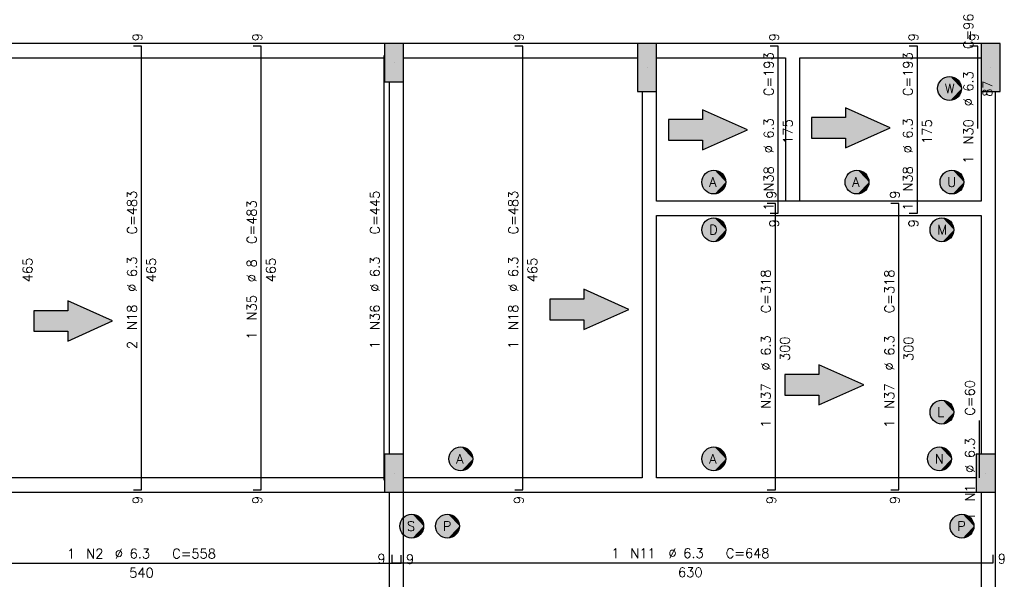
# Model space of a CAD drawing. Extents: x 0 to 119, y 0 to 84.
# Tile 9 of 15: x 48 to 69, y 39 to 51. Entities that reach past the tile are written whole.
import ezdxf

# ---------------------------------------------------------------- set-up
doc = ezdxf.new("R2010")
doc.units = 0
doc.header["$MEASUREMENT"] = 0
for name, color, linetype in [('1', 1, 'CONTINUOUS'), ('2', 2, 'CONTINUOUS'), ('6', 6, 'CONTINUOUS'), ('9', 9, 'CONTINUOUS')]:
    doc.layers.add(name, color=color, linetype=linetype)
doc.styles.get("Standard").update_dxf_attribs({"font": 'ROMANS.SHX'})

msp = doc.modelspace()

# ---------------------------------------------------------------- linework, layer by layer
at = {"layer": '1', "linetype": 'Continuous'}
for p, q in [((56.16, 49.8), (56.16, 49.8)), ((61.46, 49.7), (61.46, 49.7)), ((68.66, 49.7), (68.66, 49.7)), ((56.16, 41.2), (56.16, 41.2)), ((68.56, 41.2), (68.56, 41.2))]:
    msp.add_line(p, q, dxfattribs=at)
for points in [[(55.96, 50.2), (45.76, 50.2)], [(61.26, 50.2), (56.36, 50.2)], [(64.51, 50.2), (61.66, 50.2)], [(68.46, 50.2), (64.51, 50.2)], [(45.76, 49.9), (55.96, 49.9)], [(56.36, 49.9), (61.26, 49.9)], [(61.66, 49.9), (64.36, 49.9)], [(64.36, 49.9), (64.36, 46.9)], [(64.66, 49.9), (68.46, 49.9)], [(64.66, 46.9), (64.66, 49.9)], [(56.06, 49.4), (56.06, 41.6)], [(56.36, 41.6), (56.36, 49.4)], [(61.36, 49.2), (61.36, 46.75)], [(61.66, 46.9), (61.66, 49.2)], [(68.46, 49.2), (68.46, 46.9)], [(68.76, 46.75), (68.76, 49.2)], [(64.36, 46.9), (61.66, 46.9)], [(64.66, 46.9), (64.36, 46.9)], [(68.46, 46.9), (64.66, 46.9)], [(61.36, 46.75), (61.36, 41.1)], [(68.76, 41.6), (68.76, 46.75)], [(61.66, 41.1), (61.66, 46.6)], [(61.66, 46.6), (64.51, 46.6)], [(64.51, 46.6), (68.46, 46.6)], [(68.46, 46.6), (68.46, 41.6)], [(55.96, 41.1), (45.76, 41.1)], [(61.36, 41.1), (56.36, 41.1)], [(68.36, 41.1), (61.66, 41.1)], [(45.76, 40.8), (55.96, 40.8)], [(56.06, 40.8), (56.06, 36.8)], [(56.36, 40.8), (61.51, 40.8)], [(56.36, 36.8), (56.36, 40.8)], [(61.51, 40.8), (68.36, 40.8)], [(68.46, 40.8), (68.46, 36.8)], [(68.76, 36.8), (68.76, 40.8)]]:
    msp.add_lwpolyline(points, dxfattribs=at)
at = {"layer": '2', "linetype": 'Continuous'}
for points in [[(55.96, 49.4), (56.36, 49.4), (56.36, 50.2), (55.96, 50.2), (55.96, 49.4)], [(61.26, 49.2), (61.66, 49.2), (61.66, 50.2), (61.26, 50.2), (61.26, 49.2)], [(68.46, 49.2), (68.86, 49.2), (68.86, 50.2), (68.46, 50.2), (68.46, 49.2)], [(55.96, 40.8), (56.36, 40.8), (56.36, 41.6), (55.96, 41.6), (55.96, 40.8)], [(68.36, 40.8), (68.76, 40.8), (68.76, 41.6), (68.36, 41.6), (68.36, 40.8)]]:
    msp.add_lwpolyline(points, dxfattribs=at)
at = {"layer": '6', "linetype": 'Continuous'}
for p, q in [((50.87, 50.15), (50.7, 50.15)), ((50.87, 40.85), (50.87, 50.15)), ((53.378, 50.15), (53.208, 50.15)), ((53.378, 40.85), (53.378, 50.15)), ((58.858, 50.15), (58.688, 50.15)), ((58.858, 40.85), (58.858, 50.15)), ((64.21, 50.15), (64.04, 50.15)), ((64.21, 46.65), (64.21, 50.15)), ((67.126, 50.15), (66.956, 50.15)), ((67.126, 46.65), (67.126, 50.15)), ((68.394, 50.15), (68.224, 50.15)), ((68.394, 48.42), (68.394, 50.15)), ((55.956, 41.05), (55.956, 49.95)), ((64.15, 46.85), (63.98, 46.85)), ((64.15, 40.85), (64.15, 46.85)), ((66.738, 46.85), (66.568, 46.85)), ((66.738, 40.85), (66.738, 46.85)), ((64.04, 46.65), (64.21, 46.65)), ((66.956, 46.65), (67.126, 46.65)), ((68.426, 41.105), (68.426, 42.305)), ((50.7, 40.85), (50.87, 40.85)), ((53.208, 40.85), (53.378, 40.85)), ((58.688, 40.85), (58.858, 40.85)), ((63.98, 40.85), (64.15, 40.85)), ((66.568, 40.85), (66.738, 40.85)), ((56.11, 39.492), (56.11, 39.322)), ((56.31, 39.314), (56.31, 39.484)), ((68.71, 39.322), (68.71, 39.492)), ((45.51, 39.314), (56.31, 39.314)), ((56.11, 39.322), (68.71, 39.322))]:
    msp.add_line(p, q, dxfattribs=at)
for points in [[(61.912115, 48.178068), (62.624048, 48.178068), (62.624048, 47.972261), (63.565306, 48.393346), (62.624048, 48.814432), (62.624048, 48.608624), (61.912115, 48.608624), (61.912115, 48.178068)], [(64.904629, 48.220952), (65.616561, 48.220952), (65.616561, 48.015144), (66.557819, 48.43623), (65.616561, 48.857315), (65.616561, 48.651508), (64.904629, 48.651508), (64.904629, 48.220952)], [(59.425759, 44.415657), (60.137692, 44.415657), (60.137692, 44.20985), (61.07895, 44.630936), (60.137692, 45.052021), (60.137692, 44.846214), (59.425759, 44.846214), (59.425759, 44.415657)], [(48.609585, 44.173932), (49.321518, 44.173932), (49.321518, 43.968125), (50.262776, 44.38921), (49.321518, 44.810296), (49.321518, 44.604488), (48.609585, 44.604488), (48.609585, 44.173932)], [(64.348067, 42.834722), (65.06, 42.834722), (65.06, 42.628915), (66.001258, 43.05), (65.06, 43.471085), (65.06, 43.265278), (64.348067, 43.265278), (64.348067, 42.834722)]]:
    msp.add_lwpolyline(points, dxfattribs=at)
for centre in [(67.8, 49.26), (62.86, 47.3), (65.86, 47.3), (67.85, 47.3), (62.86, 46.3), (67.64, 46.3), (67.64, 42.48), (57.56, 41.5), (62.86, 41.5), (67.59, 41.5), (56.53, 40.09), (57.28, 40.09), (68.06, 40.09)]:
    msp.add_circle(centre, 0.25, dxfattribs=at)
at = {"layer": '9', "linetype": 'Continuous'}
for points in [[(55.96, 49.4), (56.36, 49.4), (56.36, 50.2)], [(55.96, 49.4), (56.36, 50.2), (55.96, 50.2)], [(55.96, 49.4), (55.96, 50.2), (55.96, 49.4)], [(61.26, 49.2), (61.66, 49.2), (61.66, 50.2)], [(61.26, 49.2), (61.66, 50.2), (61.26, 50.2)], [(61.26, 49.2), (61.26, 50.2), (61.26, 49.2)], [(68.46, 49.2), (68.86, 49.2), (68.86, 50.2)], [(68.46, 49.2), (68.86, 50.2), (68.46, 50.2)], [(68.46, 49.2), (68.46, 50.2), (68.46, 49.2)], [(68.05, 49.26), (67.567556, 49.352031), (67.551971, 49.291333)], [(68.05, 49.26), (67.597746, 49.406946), (67.567556, 49.352031)], [(68.05, 49.26), (67.640644, 49.452628), (67.597746, 49.406946)], [(68.05, 49.26), (67.693555, 49.486207), (67.640644, 49.452628)], [(68.05, 49.26), (67.753155, 49.505572), (67.693555, 49.486207)], [(68.05, 49.26), (67.815698, 49.509507), (67.753155, 49.505572)], [(68.05, 49.26), (67.877254, 49.497764), (67.815698, 49.509507)], [(68.05, 49.26), (67.933957, 49.471082), (67.877254, 49.497764)], [(68.05, 49.26), (67.982242, 49.431137), (67.933957, 49.471082)], [(68.05, 49.26), (68.019077, 49.380438), (67.982242, 49.431137)], [(68.05, 49.26), (68.042146, 49.322172), (68.019077, 49.380438)], [(68.05, 49.26), (67.551971, 49.291333), (67.551971, 49.228667)], [(68.05, 49.26), (67.551971, 49.228667), (67.567556, 49.167969)], [(68.05, 49.26), (67.567556, 49.167969), (67.597746, 49.113054)], [(68.05, 49.26), (67.597746, 49.113054), (67.640644, 49.067372)], [(68.05, 49.26), (67.640644, 49.067372), (67.693555, 49.033793)], [(68.05, 49.26), (67.693555, 49.033793), (67.753155, 49.014428)], [(68.05, 49.26), (67.753155, 49.014428), (67.815698, 49.010493)], [(68.05, 49.26), (67.815698, 49.010493), (67.877254, 49.022236)], [(68.05, 49.26), (67.877254, 49.022236), (67.933957, 49.048918)], [(68.05, 49.26), (67.933957, 49.048918), (67.982242, 49.088863)], [(68.05, 49.26), (67.982242, 49.088863), (68.019077, 49.139562)], [(68.05, 49.26), (68.019077, 49.139562), (68.042146, 49.197828)], [(68.05, 49.26), (68.042146, 49.197828), (68.05, 49.26)], [(62.624048, 48.608624), (63.565306, 48.393346), (62.624048, 48.814432)], [(65.616561, 48.651508), (66.557819, 48.43623), (65.616561, 48.857315)], [(62.624048, 48.178068), (62.624048, 48.608624), (61.912115, 48.608624)], [(62.624048, 48.178068), (61.912115, 48.608624), (61.912115, 48.178068)], [(62.624048, 48.178068), (63.565306, 48.393346), (62.624048, 48.608624)], [(65.616561, 48.220952), (65.616561, 48.651508), (64.904629, 48.651508)], [(65.616561, 48.220952), (64.904629, 48.651508), (64.904629, 48.220952)], [(65.616561, 48.220952), (66.557819, 48.43623), (65.616561, 48.651508)], [(62.624048, 48.178068), (62.624048, 47.972261), (63.565306, 48.393346)], [(65.616561, 48.220952), (65.616561, 48.015144), (66.557819, 48.43623)], [(63.11, 47.3), (62.700644, 47.492628), (62.657746, 47.446946)], [(63.11, 47.3), (62.753555, 47.526207), (62.700644, 47.492628)], [(63.11, 47.3), (62.813155, 47.545572), (62.753555, 47.526207)], [(63.11, 47.3), (62.875698, 47.549507), (62.813155, 47.545572)], [(63.11, 47.3), (62.937254, 47.537764), (62.875698, 47.549507)], [(63.11, 47.3), (62.993957, 47.511082), (62.937254, 47.537764)], [(63.11, 47.3), (63.042242, 47.471137), (62.993957, 47.511082)], [(63.11, 47.3), (63.079077, 47.420438), (63.042242, 47.471137)], [(66.11, 47.3), (65.700644, 47.492628), (65.657746, 47.446946)], [(66.11, 47.3), (65.753555, 47.526207), (65.700644, 47.492628)], [(66.11, 47.3), (65.813155, 47.545572), (65.753555, 47.526207)], [(66.11, 47.3), (65.875698, 47.549507), (65.813155, 47.545572)], [(66.11, 47.3), (65.937254, 47.537764), (65.875698, 47.549507)], [(66.11, 47.3), (65.993957, 47.511082), (65.937254, 47.537764)], [(66.11, 47.3), (66.042242, 47.471137), (65.993957, 47.511082)], [(66.11, 47.3), (66.079077, 47.420438), (66.042242, 47.471137)], [(68.1, 47.3), (67.690644, 47.492628), (67.647746, 47.446946)], [(68.1, 47.3), (67.743555, 47.526207), (67.690644, 47.492628)], [(68.1, 47.3), (67.803155, 47.545572), (67.743555, 47.526207)], [(68.1, 47.3), (67.865698, 47.549507), (67.803155, 47.545572)], [(68.1, 47.3), (67.927254, 47.537764), (67.865698, 47.549507)], [(68.1, 47.3), (67.983957, 47.511082), (67.927254, 47.537764)], [(68.1, 47.3), (68.032242, 47.471137), (67.983957, 47.511082)], [(68.1, 47.3), (68.069077, 47.420438), (68.032242, 47.471137)], [(63.11, 47.3), (62.627556, 47.392031), (62.611971, 47.331333)], [(63.11, 47.3), (62.611971, 47.331333), (62.611971, 47.268667)], [(63.11, 47.3), (62.611971, 47.268667), (62.627556, 47.207969)], [(63.11, 47.3), (62.657746, 47.446946), (62.627556, 47.392031)], [(63.11, 47.3), (62.627556, 47.207969), (62.657746, 47.153054)], [(63.11, 47.3), (62.657746, 47.153054), (62.700644, 47.107372)], [(63.11, 47.3), (62.700644, 47.107372), (62.753555, 47.073793)], [(63.11, 47.3), (62.753555, 47.073793), (62.813155, 47.054428)], [(63.11, 47.3), (62.813155, 47.054428), (62.875698, 47.050493)], [(63.11, 47.3), (62.875698, 47.050493), (62.937254, 47.062236)], [(63.11, 47.3), (62.937254, 47.062236), (62.993957, 47.088918)], [(63.11, 47.3), (62.993957, 47.088918), (63.042242, 47.128863)], [(63.11, 47.3), (63.042242, 47.128863), (63.079077, 47.179562)], [(63.11, 47.3), (63.102146, 47.362172), (63.079077, 47.420438)], [(63.11, 47.3), (63.079077, 47.179562), (63.102146, 47.237828)], [(63.11, 47.3), (63.102146, 47.237828), (63.11, 47.3)], [(66.11, 47.3), (65.627556, 47.392031), (65.611971, 47.331333)], [(66.11, 47.3), (65.611971, 47.331333), (65.611971, 47.268667)], [(66.11, 47.3), (65.611971, 47.268667), (65.627556, 47.207969)], [(66.11, 47.3), (65.657746, 47.446946), (65.627556, 47.392031)], [(66.11, 47.3), (65.627556, 47.207969), (65.657746, 47.153054)], [(66.11, 47.3), (65.657746, 47.153054), (65.700644, 47.107372)], [(66.11, 47.3), (65.700644, 47.107372), (65.753555, 47.073793)], [(66.11, 47.3), (65.753555, 47.073793), (65.813155, 47.054428)], [(66.11, 47.3), (65.813155, 47.054428), (65.875698, 47.050493)], [(66.11, 47.3), (65.875698, 47.050493), (65.937254, 47.062236)], [(66.11, 47.3), (65.937254, 47.062236), (65.993957, 47.088918)], [(66.11, 47.3), (65.993957, 47.088918), (66.042242, 47.128863)], [(66.11, 47.3), (66.042242, 47.128863), (66.079077, 47.179562)], [(66.11, 47.3), (66.102146, 47.362172), (66.079077, 47.420438)], [(66.11, 47.3), (66.079077, 47.179562), (66.102146, 47.237828)], [(66.11, 47.3), (66.102146, 47.237828), (66.11, 47.3)], [(68.1, 47.3), (67.617556, 47.392031), (67.601971, 47.331333)], [(68.1, 47.3), (67.601971, 47.331333), (67.601971, 47.268667)], [(68.1, 47.3), (67.601971, 47.268667), (67.617556, 47.207969)], [(68.1, 47.3), (67.647746, 47.446946), (67.617556, 47.392031)], [(68.1, 47.3), (67.617556, 47.207969), (67.647746, 47.153054)], [(68.1, 47.3), (67.647746, 47.153054), (67.690644, 47.107372)], [(68.1, 47.3), (67.690644, 47.107372), (67.743555, 47.073793)], [(68.1, 47.3), (67.743555, 47.073793), (67.803155, 47.054428)], [(68.1, 47.3), (67.803155, 47.054428), (67.865698, 47.050493)], [(68.1, 47.3), (67.865698, 47.050493), (67.927254, 47.062236)], [(68.1, 47.3), (67.927254, 47.062236), (67.983957, 47.088918)], [(68.1, 47.3), (67.983957, 47.088918), (68.032242, 47.128863)], [(68.1, 47.3), (68.032242, 47.128863), (68.069077, 47.179562)], [(68.1, 47.3), (68.092146, 47.362172), (68.069077, 47.420438)], [(68.1, 47.3), (68.069077, 47.179562), (68.092146, 47.237828)], [(68.1, 47.3), (68.092146, 47.237828), (68.1, 47.3)], [(63.11, 46.3), (62.657746, 46.446946), (62.627556, 46.392031)], [(63.11, 46.3), (62.700644, 46.492628), (62.657746, 46.446946)], [(63.11, 46.3), (62.753555, 46.526207), (62.700644, 46.492628)], [(63.11, 46.3), (62.813155, 46.545572), (62.753555, 46.526207)], [(63.11, 46.3), (62.875698, 46.549507), (62.813155, 46.545572)], [(63.11, 46.3), (62.937254, 46.537764), (62.875698, 46.549507)], [(63.11, 46.3), (62.993957, 46.511082), (62.937254, 46.537764)], [(63.11, 46.3), (63.042242, 46.471137), (62.993957, 46.511082)], [(63.11, 46.3), (63.079077, 46.420438), (63.042242, 46.471137)], [(63.11, 46.3), (63.102146, 46.362172), (63.079077, 46.420438)], [(67.89, 46.3), (67.437746, 46.446946), (67.407556, 46.392031)], [(67.89, 46.3), (67.480644, 46.492628), (67.437746, 46.446946)], [(67.89, 46.3), (67.533555, 46.526207), (67.480644, 46.492628)], [(67.89, 46.3), (67.593155, 46.545572), (67.533555, 46.526207)], [(67.89, 46.3), (67.655698, 46.549507), (67.593155, 46.545572)], [(67.89, 46.3), (67.717254, 46.537764), (67.655698, 46.549507)], [(67.89, 46.3), (67.773957, 46.511082), (67.717254, 46.537764)], [(67.89, 46.3), (67.822242, 46.471137), (67.773957, 46.511082)], [(67.89, 46.3), (67.859077, 46.420438), (67.822242, 46.471137)], [(67.89, 46.3), (67.882146, 46.362172), (67.859077, 46.420438)], [(63.11, 46.3), (62.627556, 46.392031), (62.611971, 46.331333)], [(63.11, 46.3), (62.611971, 46.331333), (62.611971, 46.268667)], [(63.11, 46.3), (62.611971, 46.268667), (62.627556, 46.207969)], [(63.11, 46.3), (62.627556, 46.207969), (62.657746, 46.153054)], [(63.11, 46.3), (62.657746, 46.153054), (62.700644, 46.107372)], [(63.11, 46.3), (62.700644, 46.107372), (62.753555, 46.073793)], [(63.11, 46.3), (62.753555, 46.073793), (62.813155, 46.054428)], [(63.11, 46.3), (62.813155, 46.054428), (62.875698, 46.050493)], [(63.11, 46.3), (62.875698, 46.050493), (62.937254, 46.062236)], [(63.11, 46.3), (62.937254, 46.062236), (62.993957, 46.088918)], [(63.11, 46.3), (62.993957, 46.088918), (63.042242, 46.128863)], [(63.11, 46.3), (63.042242, 46.128863), (63.079077, 46.179562)], [(63.11, 46.3), (63.079077, 46.179562), (63.102146, 46.237828)], [(63.11, 46.3), (63.102146, 46.237828), (63.11, 46.3)], [(67.89, 46.3), (67.407556, 46.392031), (67.391971, 46.331333)], [(67.89, 46.3), (67.391971, 46.331333), (67.391971, 46.268667)], [(67.89, 46.3), (67.391971, 46.268667), (67.407556, 46.207969)], [(67.89, 46.3), (67.407556, 46.207969), (67.437746, 46.153054)], [(67.89, 46.3), (67.437746, 46.153054), (67.480644, 46.107372)], [(67.89, 46.3), (67.480644, 46.107372), (67.533555, 46.073793)], [(67.89, 46.3), (67.533555, 46.073793), (67.593155, 46.054428)], [(67.89, 46.3), (67.593155, 46.054428), (67.655698, 46.050493)], [(67.89, 46.3), (67.655698, 46.050493), (67.717254, 46.062236)], [(67.89, 46.3), (67.717254, 46.062236), (67.773957, 46.088918)], [(67.89, 46.3), (67.773957, 46.088918), (67.822242, 46.128863)], [(67.89, 46.3), (67.822242, 46.128863), (67.859077, 46.179562)], [(67.89, 46.3), (67.859077, 46.179562), (67.882146, 46.237828)], [(67.89, 46.3), (67.882146, 46.237828), (67.89, 46.3)], [(60.137692, 44.846214), (61.07895, 44.630936), (60.137692, 45.052021)], [(49.321518, 44.604488), (50.262776, 44.38921), (49.321518, 44.810296)], [(60.137692, 44.415657), (60.137692, 44.846214), (59.425759, 44.846214)], [(60.137692, 44.415657), (59.425759, 44.846214), (59.425759, 44.415657)], [(60.137692, 44.415657), (61.07895, 44.630936), (60.137692, 44.846214)], [(49.321518, 44.173932), (49.321518, 44.604488), (48.609585, 44.604488)], [(49.321518, 44.173932), (48.609585, 44.604488), (48.609585, 44.173932)], [(49.321518, 44.173932), (50.262776, 44.38921), (49.321518, 44.604488)], [(60.137692, 44.415657), (60.137692, 44.20985), (61.07895, 44.630936)], [(49.321518, 44.173932), (49.321518, 43.968125), (50.262776, 44.38921)], [(65.06, 43.265278), (66.001258, 43.05), (65.06, 43.471085)], [(65.06, 42.834722), (65.06, 43.265278), (64.348067, 43.265278)], [(65.06, 42.834722), (64.348067, 43.265278), (64.348067, 42.834722)], [(65.06, 42.834722), (66.001258, 43.05), (65.06, 43.265278)], [(65.06, 42.834722), (65.06, 42.628915), (66.001258, 43.05)], [(67.89, 42.48), (67.593155, 42.725572), (67.533555, 42.706207)], [(67.89, 42.48), (67.655698, 42.729507), (67.593155, 42.725572)], [(67.89, 42.48), (67.717254, 42.717764), (67.655698, 42.729507)], [(67.89, 42.48), (67.773957, 42.691082), (67.717254, 42.717764)], [(67.89, 42.48), (67.407556, 42.572031), (67.391971, 42.511333)], [(67.89, 42.48), (67.391971, 42.511333), (67.391971, 42.448667)], [(67.89, 42.48), (67.437746, 42.626946), (67.407556, 42.572031)], [(67.89, 42.48), (67.480644, 42.672628), (67.437746, 42.626946)], [(67.89, 42.48), (67.533555, 42.706207), (67.480644, 42.672628)], [(67.89, 42.48), (67.822242, 42.651137), (67.773957, 42.691082)], [(67.89, 42.48), (67.859077, 42.600438), (67.822242, 42.651137)], [(67.89, 42.48), (67.882146, 42.542172), (67.859077, 42.600438)], [(67.89, 42.48), (67.391971, 42.448667), (67.407556, 42.387969)], [(67.89, 42.48), (67.407556, 42.387969), (67.437746, 42.333054)], [(67.89, 42.48), (67.437746, 42.333054), (67.480644, 42.287372)], [(67.89, 42.48), (67.480644, 42.287372), (67.533555, 42.253793)], [(67.89, 42.48), (67.533555, 42.253793), (67.593155, 42.234428)], [(67.89, 42.48), (67.593155, 42.234428), (67.655698, 42.230493)], [(67.89, 42.48), (67.655698, 42.230493), (67.717254, 42.242236)], [(67.89, 42.48), (67.717254, 42.242236), (67.773957, 42.268918)], [(67.89, 42.48), (67.773957, 42.268918), (67.822242, 42.308863)], [(67.89, 42.48), (67.822242, 42.308863), (67.859077, 42.359562)], [(67.89, 42.48), (67.859077, 42.359562), (67.882146, 42.417828)], [(67.89, 42.48), (67.882146, 42.417828), (67.89, 42.48)], [(57.81, 41.5), (57.400644, 41.692628), (57.357746, 41.646946)], [(57.81, 41.5), (57.453555, 41.726207), (57.400644, 41.692628)], [(57.81, 41.5), (57.513155, 41.745572), (57.453555, 41.726207)], [(57.81, 41.5), (57.575698, 41.749507), (57.513155, 41.745572)], [(57.81, 41.5), (57.637254, 41.737764), (57.575698, 41.749507)], [(57.81, 41.5), (57.693957, 41.711082), (57.637254, 41.737764)], [(57.81, 41.5), (57.742242, 41.671137), (57.693957, 41.711082)], [(63.11, 41.5), (62.700644, 41.692628), (62.657746, 41.646946)], [(63.11, 41.5), (62.753555, 41.726207), (62.700644, 41.692628)], [(63.11, 41.5), (62.813155, 41.745572), (62.753555, 41.726207)], [(63.11, 41.5), (62.875698, 41.749507), (62.813155, 41.745572)], [(63.11, 41.5), (62.937254, 41.737764), (62.875698, 41.749507)], [(63.11, 41.5), (62.993957, 41.711082), (62.937254, 41.737764)], [(63.11, 41.5), (63.042242, 41.671137), (62.993957, 41.711082)], [(67.84, 41.5), (67.430644, 41.692628), (67.387746, 41.646946)], [(67.84, 41.5), (67.483555, 41.726207), (67.430644, 41.692628)], [(67.84, 41.5), (67.543155, 41.745572), (67.483555, 41.726207)], [(67.84, 41.5), (67.605698, 41.749507), (67.543155, 41.745572)], [(67.84, 41.5), (67.667254, 41.737764), (67.605698, 41.749507)], [(67.84, 41.5), (67.723957, 41.711082), (67.667254, 41.737764)], [(67.84, 41.5), (67.772242, 41.671137), (67.723957, 41.711082)], [(55.96, 40.8), (56.36, 40.8), (56.36, 41.6)], [(55.96, 40.8), (56.36, 41.6), (55.96, 41.6)], [(55.96, 40.8), (55.96, 41.6), (55.96, 40.8)], [(57.81, 41.5), (57.327556, 41.592031), (57.311971, 41.531333)], [(57.81, 41.5), (57.311971, 41.531333), (57.311971, 41.468667)], [(57.81, 41.5), (57.311971, 41.468667), (57.327556, 41.407969)], [(57.81, 41.5), (57.357746, 41.646946), (57.327556, 41.592031)], [(57.81, 41.5), (57.327556, 41.407969), (57.357746, 41.353054)], [(57.81, 41.5), (57.357746, 41.353054), (57.400644, 41.307372)], [(57.81, 41.5), (57.400644, 41.307372), (57.453555, 41.273793)], [(57.81, 41.5), (57.453555, 41.273793), (57.513155, 41.254428)], [(57.81, 41.5), (57.513155, 41.254428), (57.575698, 41.250493)], [(57.81, 41.5), (57.575698, 41.250493), (57.637254, 41.262236)], [(57.81, 41.5), (57.637254, 41.262236), (57.693957, 41.288918)], [(57.81, 41.5), (57.693957, 41.288918), (57.742242, 41.328863)], [(57.81, 41.5), (57.779077, 41.620438), (57.742242, 41.671137)], [(57.81, 41.5), (57.742242, 41.328863), (57.779077, 41.379562)], [(57.81, 41.5), (57.802146, 41.562172), (57.779077, 41.620438)], [(57.81, 41.5), (57.779077, 41.379562), (57.802146, 41.437828)], [(57.81, 41.5), (57.802146, 41.437828), (57.81, 41.5)], [(63.11, 41.5), (62.627556, 41.592031), (62.611971, 41.531333)], [(63.11, 41.5), (62.611971, 41.531333), (62.611971, 41.468667)], [(63.11, 41.5), (62.611971, 41.468667), (62.627556, 41.407969)], [(63.11, 41.5), (62.657746, 41.646946), (62.627556, 41.592031)], [(63.11, 41.5), (62.627556, 41.407969), (62.657746, 41.353054)], [(63.11, 41.5), (62.657746, 41.353054), (62.700644, 41.307372)], [(63.11, 41.5), (62.700644, 41.307372), (62.753555, 41.273793)], [(63.11, 41.5), (62.753555, 41.273793), (62.813155, 41.254428)], [(63.11, 41.5), (62.813155, 41.254428), (62.875698, 41.250493)], [(63.11, 41.5), (62.875698, 41.250493), (62.937254, 41.262236)], [(63.11, 41.5), (62.937254, 41.262236), (62.993957, 41.288918)], [(63.11, 41.5), (62.993957, 41.288918), (63.042242, 41.328863)], [(63.11, 41.5), (63.079077, 41.620438), (63.042242, 41.671137)], [(63.11, 41.5), (63.042242, 41.328863), (63.079077, 41.379562)], [(63.11, 41.5), (63.102146, 41.562172), (63.079077, 41.620438)], [(63.11, 41.5), (63.079077, 41.379562), (63.102146, 41.437828)], [(63.11, 41.5), (63.102146, 41.437828), (63.11, 41.5)], [(67.84, 41.5), (67.357556, 41.592031), (67.341971, 41.531333)], [(67.84, 41.5), (67.341971, 41.531333), (67.341971, 41.468667)], [(67.84, 41.5), (67.341971, 41.468667), (67.357556, 41.407969)], [(67.84, 41.5), (67.387746, 41.646946), (67.357556, 41.592031)], [(67.84, 41.5), (67.357556, 41.407969), (67.387746, 41.353054)], [(67.84, 41.5), (67.387746, 41.353054), (67.430644, 41.307372)], [(67.84, 41.5), (67.430644, 41.307372), (67.483555, 41.273793)], [(67.84, 41.5), (67.483555, 41.273793), (67.543155, 41.254428)], [(67.84, 41.5), (67.543155, 41.254428), (67.605698, 41.250493)], [(67.84, 41.5), (67.605698, 41.250493), (67.667254, 41.262236)], [(67.84, 41.5), (67.667254, 41.262236), (67.723957, 41.288918)], [(67.84, 41.5), (67.723957, 41.288918), (67.772242, 41.328863)], [(67.84, 41.5), (67.809077, 41.620438), (67.772242, 41.671137)], [(67.84, 41.5), (67.772242, 41.328863), (67.809077, 41.379562)], [(67.84, 41.5), (67.832146, 41.562172), (67.809077, 41.620438)], [(67.84, 41.5), (67.809077, 41.379562), (67.832146, 41.437828)], [(67.84, 41.5), (67.832146, 41.437828), (67.84, 41.5)], [(68.36, 40.8), (68.76, 40.8), (68.76, 41.6)], [(68.36, 40.8), (68.76, 41.6), (68.36, 41.6)], [(68.36, 40.8), (68.36, 41.6), (68.36, 40.8)], [(56.78, 40.09), (56.327746, 40.236946), (56.297556, 40.182031)], [(56.78, 40.09), (56.370644, 40.282628), (56.327746, 40.236946)], [(56.78, 40.09), (56.423555, 40.316207), (56.370644, 40.282628)], [(56.78, 40.09), (56.483155, 40.335572), (56.423555, 40.316207)], [(56.78, 40.09), (56.545698, 40.339507), (56.483155, 40.335572)], [(56.78, 40.09), (56.607254, 40.327764), (56.545698, 40.339507)], [(56.78, 40.09), (56.663957, 40.301082), (56.607254, 40.327764)], [(56.78, 40.09), (56.712242, 40.261137), (56.663957, 40.301082)], [(56.78, 40.09), (56.749077, 40.210438), (56.712242, 40.261137)], [(57.53, 40.09), (57.077746, 40.236946), (57.047556, 40.182031)], [(57.53, 40.09), (57.120644, 40.282628), (57.077746, 40.236946)], [(57.53, 40.09), (57.173555, 40.316207), (57.120644, 40.282628)], [(57.53, 40.09), (57.233155, 40.335572), (57.173555, 40.316207)], [(57.53, 40.09), (57.295698, 40.339507), (57.233155, 40.335572)], [(57.53, 40.09), (57.357254, 40.327764), (57.295698, 40.339507)], [(57.53, 40.09), (57.413957, 40.301082), (57.357254, 40.327764)], [(57.53, 40.09), (57.462242, 40.261137), (57.413957, 40.301082)], [(57.53, 40.09), (57.499077, 40.210438), (57.462242, 40.261137)], [(68.31, 40.09), (67.857746, 40.236946), (67.827556, 40.182031)], [(68.31, 40.09), (67.900644, 40.282628), (67.857746, 40.236946)], [(68.31, 40.09), (67.953555, 40.316207), (67.900644, 40.282628)], [(68.31, 40.09), (68.013155, 40.335572), (67.953555, 40.316207)], [(68.31, 40.09), (68.075698, 40.339507), (68.013155, 40.335572)], [(68.31, 40.09), (68.137254, 40.327764), (68.075698, 40.339507)], [(68.31, 40.09), (68.193957, 40.301082), (68.137254, 40.327764)], [(68.31, 40.09), (68.242242, 40.261137), (68.193957, 40.301082)], [(68.31, 40.09), (68.279077, 40.210438), (68.242242, 40.261137)], [(56.78, 40.09), (56.297556, 40.182031), (56.281971, 40.121333)], [(56.78, 40.09), (56.281971, 40.121333), (56.281971, 40.058667)], [(56.78, 40.09), (56.281971, 40.058667), (56.297556, 39.997969)], [(56.78, 40.09), (56.297556, 39.997969), (56.327746, 39.943054)], [(56.78, 40.09), (56.327746, 39.943054), (56.370644, 39.897372)], [(56.78, 40.09), (56.370644, 39.897372), (56.423555, 39.863793)], [(56.78, 40.09), (56.423555, 39.863793), (56.483155, 39.844428)], [(56.78, 40.09), (56.483155, 39.844428), (56.545698, 39.840493)], [(56.78, 40.09), (56.545698, 39.840493), (56.607254, 39.852236)], [(56.78, 40.09), (56.607254, 39.852236), (56.663957, 39.878918)], [(56.78, 40.09), (56.663957, 39.878918), (56.712242, 39.918863)], [(56.78, 40.09), (56.712242, 39.918863), (56.749077, 39.969562)], [(56.78, 40.09), (56.772146, 40.152172), (56.749077, 40.210438)], [(56.78, 40.09), (56.749077, 39.969562), (56.772146, 40.027828)], [(56.78, 40.09), (56.772146, 40.027828), (56.78, 40.09)], [(57.53, 40.09), (57.047556, 40.182031), (57.031971, 40.121333)], [(57.53, 40.09), (57.031971, 40.121333), (57.031971, 40.058667)], [(57.53, 40.09), (57.031971, 40.058667), (57.047556, 39.997969)], [(57.53, 40.09), (57.047556, 39.997969), (57.077746, 39.943054)], [(57.53, 40.09), (57.077746, 39.943054), (57.120644, 39.897372)], [(57.53, 40.09), (57.120644, 39.897372), (57.173555, 39.863793)], [(57.53, 40.09), (57.173555, 39.863793), (57.233155, 39.844428)], [(57.53, 40.09), (57.233155, 39.844428), (57.295698, 39.840493)], [(57.53, 40.09), (57.295698, 39.840493), (57.357254, 39.852236)], [(57.53, 40.09), (57.357254, 39.852236), (57.413957, 39.878918)], [(57.53, 40.09), (57.413957, 39.878918), (57.462242, 39.918863)], [(57.53, 40.09), (57.462242, 39.918863), (57.499077, 39.969562)], [(57.53, 40.09), (57.522146, 40.152172), (57.499077, 40.210438)], [(57.53, 40.09), (57.499077, 39.969562), (57.522146, 40.027828)], [(57.53, 40.09), (57.522146, 40.027828), (57.53, 40.09)], [(68.31, 40.09), (67.827556, 40.182031), (67.811971, 40.121333)], [(68.31, 40.09), (67.811971, 40.121333), (67.811971, 40.058667)], [(68.31, 40.09), (67.811971, 40.058667), (67.827556, 39.997969)], [(68.31, 40.09), (67.827556, 39.997969), (67.857746, 39.943054)], [(68.31, 40.09), (67.857746, 39.943054), (67.900644, 39.897372)], [(68.31, 40.09), (67.900644, 39.897372), (67.953555, 39.863793)], [(68.31, 40.09), (67.953555, 39.863793), (68.013155, 39.844428)], [(68.31, 40.09), (68.013155, 39.844428), (68.075698, 39.840493)], [(68.31, 40.09), (68.075698, 39.840493), (68.137254, 39.852236)], [(68.31, 40.09), (68.137254, 39.852236), (68.193957, 39.878918)], [(68.31, 40.09), (68.193957, 39.878918), (68.242242, 39.918863)], [(68.31, 40.09), (68.242242, 39.918863), (68.279077, 39.969562)], [(68.31, 40.09), (68.302146, 40.152172), (68.279077, 40.210438)], [(68.31, 40.09), (68.279077, 39.969562), (68.302146, 40.027828)], [(68.31, 40.09), (68.302146, 40.027828), (68.31, 40.09)]]:
    msp.add_solid(points, dxfattribs=at)

# ---------------------------------------------------------------- texts
at = {"layer": '2', "linetype": 'Continuous'}
for s, p in [('C=96', (68.294, 50.085)), ('9', (50.885, 50.25)), ('9', (53.393, 50.25)), ('9', (58.873, 50.25)), ('9', (64.225, 50.25)), ('9', (67.141, 50.25)), ('9', (68.409, 50.25)), ('C=193', (64.11, 49.1)), ('C=193', (67.026, 49.1)), ('%%c 6.3', (68.294, 48.885)), ('87', (68.694, 49.085)), ('%%c 6.3', (64.11, 47.9)), ('175', (64.51, 48.1)), ('%%c 6.3', (67.026, 47.9)), ('175', (67.426, 48.1)), ('N30', (68.294, 48.085)), ('1', (68.294, 47.685)), ('N38', (64.11, 47.1)), ('N38', (67.026, 47.1)), ('9', (64.165, 46.95)), ('9', (66.753, 46.95)), ('C=483', (50.77, 46.2)), ('C=445', (55.856, 46.2)), ('C=483', (58.758, 46.2)), ('1', (64.11, 46.7)), ('1', (67.026, 46.7)), ('C=483', (53.278, 46)), ('9', (64.225, 46.35)), ('9', (67.141, 46.35)), ('465', (48.582, 45.2)), ('%%c 6.3', (50.77, 45)), ('465', (51.17, 45.2)), ('%%c 8', (53.278, 45.2)), ('465', (53.678, 45.2)), ('%%c 6.3', (55.856, 45)), ('%%c 6.3', (58.758, 45)), ('465', (59.158, 45.2)), ('C=318', (64.05, 44.55)), ('C=318', (66.638, 44.55)), ('N35', (53.278, 44.4)), ('N18', (50.77, 44.2)), ('N36', (55.856, 44.2)), ('N18', (58.758, 44.2)), ('1', (53.278, 44)), ('%%c 6.3', (64.05, 43.35)), ('300', (64.45, 43.55)), ('%%c 6.3', (66.638, 43.35)), ('300', (67.038, 43.55)), ('2', (50.77, 43.8)), ('1', (55.856, 43.8)), ('1', (58.758, 43.8)), ('N37', (64.05, 42.55)), ('N37', (66.638, 42.55)), ('C=60', (68.326, 42.405)), ('1', (64.05, 42.15)), ('1', (66.638, 42.15)), ('%%c 6.3', (68.326, 41.205)), ('N1', (68.326, 40.605)), ('9', (50.885, 40.55)), ('9', (53.393, 40.55)), ('9', (58.873, 40.55)), ('9', (64.165, 40.55)), ('9', (66.753, 40.55)), ('1', (68.326, 40.205))]:
    msp.add_text(s, height=0.2, rotation=90, dxfattribs=at).set_placement(p)
for s, p in [('1', (49.31, 39.414)), ('N2', (49.71, 39.414)), ('%%c 6.3', (50.31, 39.414)), ('C=558', (51.51, 39.414)), ('1', (60.71, 39.422)), ('N11', (61.11, 39.422)), ('%%c 6.3', (61.91, 39.422)), ('C=648', (63.11, 39.422)), ('9', (55.81, 39.307)), ('9', (56.41, 39.299)), ('9', (68.81, 39.307)), ('540', (50.61, 39.014)), ('630', (62.11, 39.022))]:
    msp.add_text(s, height=0.2, dxfattribs=at).set_placement(p)
at = {"layer": '6', "linetype": 'Continuous'}
for s, p in [('W', (67.7, 49.16)), ('A', (62.76, 47.2)), ('A', (65.76, 47.2)), ('U', (67.75, 47.2)), ('D', (62.76, 46.2)), ('M', (67.54, 46.2)), ('L', (67.54, 42.38)), ('A', (57.46, 41.4)), ('A', (62.76, 41.4)), ('N', (67.49, 41.4)), ('S', (56.43, 39.99)), ('P', (57.18, 39.99)), ('P', (67.96, 39.99))]:
    msp.add_text(s, height=0.2, dxfattribs=at).set_placement(p)

doc.saveas('drawing.dxf')
